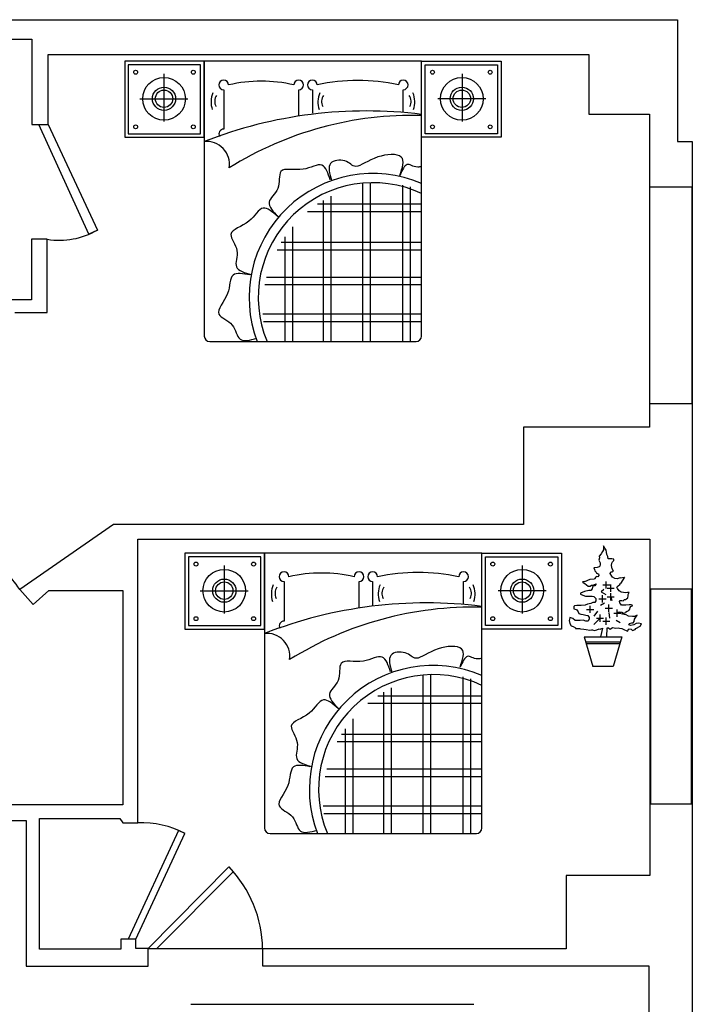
# Model space of a CAD drawing. Header units: inches. Extents: x 1191 to 1608, y 146 to 706.
# Tile 8 of 8: x 1422 to 1608, y 433 to 705. Entities that reach past the tile are written whole.
import ezdxf

# ---------------------------------------------------------------- set-up
doc = ezdxf.new("R2010")
doc.units = ezdxf.units.IN
doc.header["$LTSCALE"] = 36
doc.header["$MEASUREMENT"] = 0
doc.header["$PDMODE"] = 2
for name, color, linetype in [('LAYER1', 1, 'Continuous'), ('LAYER5', 2, 'Continuous'), ('SSSSS', 7, 'Continuous')]:
    doc.layers.add(name, color=color, linetype=linetype)
doc.styles.get("Standard").update_dxf_attribs({"font": 'arial.ttf'})

msp = doc.modelspace()

# ---------------------------------------------------------------- linework, layer by layer
at = {"color": 7}
for p, q in [((1326.46, 705.12), (1603.86, 705.12)), ((1603.86, 705.12), (1603.86, 671.45)), ((1402.69, 699.76), (1425.61, 699.76)), ((1425.61, 699.76), (1425.61, 676.23)), ((1430.08, 676.23), (1430.08, 695.54)), ((1430.08, 695.54), (1579.39, 695.54)), ((1473.19, 693.64), (1473.19, 617.79)), ((1533.19, 693.64), (1473.19, 693.64)), ((1533.19, 617.79), (1533.19, 693.64)), ((1579.39, 695.54), (1579.39, 679.03)), ((1452.23, 692.66), (1452.23, 673.65)), ((1472.2, 692.66), (1452.23, 692.66)), ((1472.2, 673.65), (1472.2, 692.66)), ((1534.17, 673.65), (1534.17, 692.66)), ((1534.17, 692.66), (1554.15, 692.66)), ((1554.15, 692.66), (1554.15, 673.65)), ((1579.39, 679.03), (1596.13, 679.03)), ((1596.13, 679.03), (1596.13, 592.59)), ((1425.61, 676.23), (1430.08, 676.23)), ((1441.38, 645.9), (1427.56, 676.23)), ((1430.08, 676.23), (1443.69, 647.05)), ((1452.23, 673.65), (1472.2, 673.65)), ((1554.15, 673.65), (1534.17, 673.65)), ((1603.86, 671.45), (1607.9, 671.45)), ((1607.9, 671.45), (1607.9, 658.89)), ((1607.9, 658.89), (1596.13, 658.89)), ((1596.13, 658.89), (1596.13, 599.19)), ((1607.9, 658.89), (1607.9, 302.16)), ((1607.9, 599.19), (1607.9, 658.89)), ((1443.69, 647.05), (1441.38, 645.9)), ((1429.86, 644.5), (1425.51, 644.5)), ((1425.51, 644.5), (1425.51, 627.78)), ((1429.86, 624.3), (1429.86, 644.5)), ((1425.51, 627.78), (1402.69, 627.78)), ((1420.95, 624.3), (1429.86, 624.3)), ((1474.72, 616.25), (1531.65, 616.25)), ((1596.13, 599.19), (1607.9, 599.19)), ((1596.13, 592.59), (1561.35, 592.59)), ((1561.35, 592.59), (1561.35, 565.79)), ((1448.12, 565.79), (1422.26, 547.76)), ((1561.35, 565.79), (1448.12, 565.79)), ((1454.86, 483.42), (1454.86, 561.69)), ((1454.86, 561.69), (1596.17, 561.69)), ((1596.17, 561.69), (1596.17, 468.86)), ((1489.83, 557.84), (1489.83, 481.98)), ((1549.83, 557.84), (1489.83, 557.84)), ((1549.83, 481.98), (1549.83, 557.84)), ((1582.73, 557.66), (1582.18, 556.99)), ((1583.13, 558.26), (1582.73, 557.66)), ((1583.37, 558.74), (1583.13, 558.26)), ((1583.43, 559.82), (1583.36, 559.22)), ((1583.36, 559.22), (1583.37, 558.74)), ((1583.72, 559.23), (1583.43, 559.82)), ((1584.09, 558.63), (1583.72, 559.23)), ((1584.21, 558.08), (1584.09, 558.63)), ((1584.33, 557.49), (1584.21, 558.08)), ((1584.4, 557.32), (1584.33, 557.49)), ((1584.58, 556.89), (1584.4, 557.32)), ((1468.87, 556.85), (1468.87, 537.84)), ((1488.84, 556.85), (1468.87, 556.85)), ((1488.84, 537.84), (1488.84, 556.85)), ((1550.82, 537.84), (1550.82, 556.85)), ((1550.82, 556.85), (1570.79, 556.85)), ((1570.79, 556.85), (1570.79, 537.84)), ((1582.26, 556.58), (1582.14, 555.86)), ((1582.14, 555.86), (1582.44, 555.15)), ((1582.18, 556.99), (1582.26, 556.58)), ((1582.51, 554.67), (1582.39, 554.24)), ((1582.44, 555.15), (1582.51, 554.67)), ((1584.7, 556.29), (1584.58, 556.89)), ((1585.13, 556.3), (1584.7, 556.29)), ((1585.66, 556.3), (1585.13, 556.3)), ((1585.62, 554.46), (1585.74, 555.11)), ((1586.21, 556.19), (1585.66, 556.3)), ((1585.74, 555.11), (1585.91, 555.41)), ((1585.91, 555.41), (1586.26, 555.78)), ((1586.26, 555.78), (1586.21, 556.19)), ((1581.61, 553.88), (1580.77, 553.75)), ((1580.77, 553.75), (1580.9, 553.34)), ((1580.9, 553.34), (1580.97, 552.98)), ((1580.97, 552.98), (1581.33, 552.63)), ((1581.33, 552.63), (1581.5, 552.32)), ((1581.5, 552.32), (1581.74, 552.2)), ((1582.21, 554.07), (1581.61, 553.88)), ((1581.74, 552.2), (1581.86, 552.15)), ((1581.86, 552.15), (1581.98, 552.15)), ((1581.98, 552.15), (1582.11, 551.68)), ((1582.39, 554.24), (1582.21, 554.07)), ((1585.28, 552.18), (1585.4, 552.66)), ((1585.65, 551.52), (1585.28, 552.18)), ((1585.4, 552.66), (1585.81, 552.66)), ((1585.8, 553.55), (1585.62, 554.46)), ((1586.11, 552.9), (1585.8, 553.55)), ((1585.81, 552.66), (1586.11, 552.9)), ((1578.24, 550.02), (1577.57, 549.95)), ((1577.57, 549.95), (1577.76, 549.71)), ((1577.76, 549.71), (1578.24, 549.42)), ((1578.24, 550.02), (1579.69, 550.68)), ((1578.24, 549.42), (1578.66, 549.07)), ((1579.69, 550.68), (1580.92, 550.76)), ((1580.52, 549.01), (1580.93, 549.21)), ((1581.27, 551.19), (1580.92, 550.76)), ((1580.93, 549.21), (1581.36, 549.38)), ((1581.24, 549.14), (1581, 548.78)), ((1581.36, 549.38), (1581.24, 549.14)), ((1581.34, 551.36), (1581.27, 551.19)), ((1581.87, 551.32), (1581.34, 551.36)), ((1582.11, 551.68), (1581.87, 551.32)), ((1585.89, 551.23), (1585.65, 551.52)), ((1586.49, 550.8), (1585.89, 551.23)), ((1587.21, 550.74), (1586.49, 550.8)), ((1588.04, 551), (1587.21, 550.74)), ((1587.46, 548.78), (1587.87, 549.14)), ((1587.87, 549.14), (1588.05, 549.5)), ((1588.04, 551), (1589.16, 551.22)), ((1589.16, 551.22), (1588.05, 549.5)), ((1422.26, 547.76), (1425.95, 543.64)), ((1425.95, 543.64), (1430.3, 547.55)), ((1430.3, 547.55), (1450.73, 547.55)), ((1450.73, 547.55), (1450.73, 488.33)), ((1578.14, 547.27), (1577, 546.83)), ((1577, 546.83), (1577.07, 546.54)), ((1577.07, 546.54), (1577.67, 546.24)), ((1579.34, 547.57), (1578.14, 547.27)), ((1578.66, 549.07), (1579.14, 548.76)), ((1579.14, 548.76), (1579.74, 548.72)), ((1579.87, 547.57), (1579.34, 547.57)), ((1579.74, 548.72), (1580.09, 548.96)), ((1580.29, 548), (1579.87, 547.57)), ((1580.09, 548.96), (1580.52, 549.01)), ((1580.34, 548.48), (1580.29, 548)), ((1580.57, 548.78), (1580.34, 548.48)), ((1581, 548.78), (1580.57, 548.78)), ((1583.48, 547.84), (1582.79, 547.15)), ((1582.79, 547.15), (1584, 546.46)), ((1587.04, 548.47), (1587.27, 548.66)), ((1587.23, 548.06), (1587.04, 548.47)), ((1587.76, 547.4), (1587.23, 548.06)), ((1587.27, 548.66), (1587.46, 548.78)), ((1588.31, 547.11), (1587.76, 547.4)), ((1588.91, 546.93), (1588.31, 547.11)), ((1589.51, 546.88), (1588.91, 546.93)), ((1589.99, 547), (1589.51, 546.88)), ((1590.52, 547.01), (1589.99, 547)), ((1590.16, 546.41), (1590.28, 546.65)), ((1590.28, 546.65), (1590.52, 547.01)), ((1607.7, 547.89), (1596.36, 547.89)), ((1596.36, 547.89), (1596.36, 488.61)), ((1607.7, 488.61), (1607.7, 547.89)), ((1577.67, 546.24), (1578.39, 545.96)), ((1579.01, 543.74), (1578.34, 543.49)), ((1578.39, 545.96), (1578.8, 545.96)), ((1578.8, 545.96), (1579.64, 545.97)), ((1579.89, 543.98), (1579.01, 543.74)), ((1579.64, 545.97), (1580.31, 545.97)), ((1580.44, 544.23), (1579.89, 543.98)), ((1580.31, 545.97), (1580.72, 545.85)), ((1581.04, 544.23), (1580.44, 544.23)), ((1580.72, 545.85), (1581.03, 545.55)), ((1581.03, 545.55), (1581.27, 545.31)), ((1581.32, 544.71), (1581.04, 544.23)), ((1581.27, 545.31), (1581.32, 544.71)), ((1583.65, 544.04), (1582.61, 543.35)), ((1585.38, 545.77), (1585.72, 544.73)), ((1587.85, 544.53), (1588.02, 544.77)), ((1587.91, 544.12), (1587.85, 544.53)), ((1588.15, 543.76), (1587.91, 544.12)), ((1588.02, 544.77), (1588.45, 544.77)), ((1588.39, 543.52), (1588.15, 543.76)), ((1588.45, 544.77), (1588.86, 544.65)), ((1588.86, 544.65), (1588.98, 544.84)), ((1588.98, 544.84), (1589.22, 545.01)), ((1589.22, 545.01), (1589.46, 545.02)), ((1589.46, 545.02), (1589.76, 545.26)), ((1589.76, 545.26), (1590.12, 545.5)), ((1590.12, 545.5), (1590.17, 546.05)), ((1590.17, 546.05), (1590.16, 546.41)), ((1575.4, 543.3), (1575.17, 543.11)), ((1575.17, 543.11), (1575.24, 542.51)), ((1575.24, 542.51), (1575.96, 542.28)), ((1576.07, 543.36), (1575.4, 543.3)), ((1575.96, 542.28), (1576.44, 541.68)), ((1576.55, 543.36), (1576.07, 543.36)), ((1576.44, 541.68), (1576.63, 541.16)), ((1577.27, 543.37), (1576.55, 543.36)), ((1576.63, 541.16), (1577.11, 540.97)), ((1578.34, 543.49), (1577.27, 543.37)), ((1581.75, 541.8), (1580.71, 540.42)), ((1584.86, 541.45), (1585.03, 539.9)), ((1587.21, 541.53), (1587.76, 541.65)), ((1587.21, 541.29), (1587.21, 541.53)), ((1587.81, 541.17), (1587.21, 541.29)), ((1587.76, 541.65), (1588.41, 541.54)), ((1588.65, 541.01), (1587.81, 541.17)), ((1589.11, 543.46), (1588.39, 543.52)), ((1588.41, 541.54), (1588.89, 541.3)), ((1589.08, 540.89), (1588.65, 541.01)), ((1588.89, 541.3), (1589.37, 541.38)), ((1589.59, 543.46), (1589.11, 543.46)), ((1589.37, 541.38), (1589.48, 541.55)), ((1589.48, 541.55), (1589.96, 541.79)), ((1590.49, 543.54), (1589.59, 543.46)), ((1589.96, 541.79), (1590.39, 542.03)), ((1590.39, 542.03), (1590.62, 542.34)), ((1591.02, 543.54), (1590.49, 543.54)), ((1590.62, 542.34), (1590.79, 542.87)), ((1590.79, 542.87), (1590.98, 543.11)), ((1590.98, 543.11), (1591.45, 543.43)), ((1591.45, 543.43), (1591.02, 543.54)), ((1574.06, 539.94), (1573.88, 539.27)), ((1573.88, 539.27), (1574.13, 538.38)), ((1574.11, 540.06), (1574.06, 539.94)), ((1574.9, 539.83), (1574.11, 540.06)), ((1574.13, 538.38), (1574.49, 537.79)), ((1575.55, 539.28), (1574.9, 539.83)), ((1576.29, 539.24), (1575.55, 539.28)), ((1576.94, 539.24), (1576.29, 539.24)), ((1577.78, 539.3), (1576.94, 539.24)), ((1577.11, 540.97), (1577.76, 540.93)), ((1577.76, 540.93), (1578.55, 540.74)), ((1578.56, 539.07), (1577.78, 539.3)), ((1578.55, 540.74), (1579.08, 540.58)), ((1579.16, 539.02), (1578.56, 539.07)), ((1579.08, 540.58), (1579.45, 540.1)), ((1579.4, 539.74), (1579.16, 539.02)), ((1579.45, 540.1), (1579.4, 539.74)), ((1579.4, 539.74), (1579.4, 539.74)), ((1582.44, 539.9), (1580.71, 538.18)), ((1586.93, 539.38), (1587.97, 538.69)), ((1589.68, 540.83), (1589.08, 540.89)), ((1590.28, 540.48), (1589.68, 540.83)), ((1591.36, 540.31), (1590.28, 540.48)), ((1590.42, 538.03), (1590.59, 538.39)), ((1590.59, 538.39), (1591.25, 538.64)), ((1591.25, 538.64), (1591.54, 538.57)), ((1591.95, 540.32), (1591.36, 540.31)), ((1591.54, 538.57), (1591.9, 539)), ((1592.38, 538.41), (1591.73, 538.09)), ((1591.9, 539), (1591.96, 539.6)), ((1592.72, 540.73), (1591.95, 540.32)), ((1591.96, 539.6), (1592.31, 540.2)), ((1592.31, 540.2), (1592.72, 540.73)), ((1593.1, 538.53), (1592.38, 538.41)), ((1593.88, 538.35), (1593.1, 538.53)), ((1593.53, 537.7), (1593.88, 538.35)), ((1468.87, 537.84), (1488.84, 537.84)), ((1570.79, 537.84), (1550.82, 537.84)), ((1574.49, 537.79), (1575.04, 537.55)), ((1575.04, 537.55), (1575.69, 537.25)), ((1575.69, 537.25), (1575.69, 537.08)), ((1575.69, 537.08), (1576.24, 537.02)), ((1576.24, 537.02), (1576.79, 537.02)), ((1576.79, 537.02), (1577.03, 536.9)), ((1577.03, 536.9), (1577.92, 536.86)), ((1577.92, 536.86), (1578.58, 536.74)), ((1578.58, 536.74), (1579.66, 536.56)), ((1579.66, 536.56), (1580.07, 536.69)), ((1580.07, 536.69), (1580.38, 536.69)), ((1580.38, 536.69), (1580.79, 536.45)), ((1580.79, 536.45), (1581.57, 536.7)), ((1581.57, 536.7), (1582.22, 536.94)), ((1582.22, 536.94), (1582.46, 536.89)), ((1582.46, 536.89), (1583.13, 537.14)), ((1583.13, 537.14), (1582.57, 534.76)), ((1584.34, 534.76), (1584.44, 537.2)), ((1584.44, 537.2), (1584.73, 537.2)), ((1584.73, 537.2), (1585.28, 536.85)), ((1585.28, 536.85), (1585.88, 537.33)), ((1585.88, 537.33), (1586.77, 537.1)), ((1586.77, 537.1), (1587.48, 537.22)), ((1587.48, 537.22), (1587.84, 537.11)), ((1587.84, 537.11), (1588.44, 536.99)), ((1588.44, 536.99), (1588.8, 536.82)), ((1588.8, 536.82), (1590, 536.29)), ((1590, 536.29), (1590.43, 536.96)), ((1590.9, 537.85), (1590.42, 538.03)), ((1590.43, 536.96), (1591.03, 536.84)), ((1591.73, 538.09), (1590.9, 537.85)), ((1591.03, 536.84), (1591.39, 536.49)), ((1591.39, 536.49), (1592.15, 536.73)), ((1592.15, 536.73), (1592.29, 537.05)), ((1592.29, 537.05), (1593.53, 537.7)), ((1578.03, 534.76), (1588.46, 534.76)), ((1578.03, 534.76), (1580.46, 526.58)), ((1578.46, 533.32), (1588.04, 533.32)), ((1578.57, 532.87), (1587.9, 532.87)), ((1588.46, 534.76), (1586.04, 526.58)), ((1586.04, 526.58), (1580.46, 526.58)), ((1450.73, 488.33), (1397.71, 488.33)), ((1596.36, 488.61), (1607.7, 488.61)), ((1395.1, 483.99), (1424, 483.99)), ((1424, 483.99), (1424, 443.81)), ((1427.74, 448.48), (1427.74, 484.62)), ((1427.74, 484.62), (1449.93, 484.62)), ((1449.93, 484.62), (1450.68, 483.42)), ((1450.68, 483.42), (1454.86, 483.42)), ((1466.1, 481.3), (1452.24, 451.27)), ((1467.88, 480.45), (1466.1, 481.3)), ((1454.33, 451.27), (1467.88, 480.45)), ((1491.36, 480.45), (1548.3, 480.45)), ((1457.69, 448.69), (1479.96, 471.19)), ((1479.96, 471.19), (1481.2, 469.84)), ((1481.2, 469.84), (1460.01, 448.58)), ((1596.17, 468.86), (1573.11, 468.86)), ((1573.11, 468.86), (1573.11, 448.58)), ((1454.33, 451.27), (1450.15, 451.27)), ((1450.15, 451.27), (1450.15, 448.48)), ((1454.33, 448.69), (1454.33, 451.27)), ((1457.69, 448.69), (1454.33, 448.69)), ((1457.69, 443.81), (1457.69, 448.69)), ((1489.29, 448.58), (1457.69, 448.58)), ((1573.11, 448.58), (1489.29, 448.58)), ((1489.29, 448.58), (1489.29, 443.89)), ((1450.15, 448.48), (1427.74, 448.48)), ((1424, 443.81), (1457.69, 443.81)), ((1489.29, 443.89), (1595.94, 443.89)), ((1595.94, 443.89), (1595.94, 307.53))]:
    msp.add_line(p, q, dxfattribs=at)
for centre, radius, start, end in [((1433.2, 665.16), 20.93, 260.8247, 300.0834), ((1474.72, 617.79), 1.53, 180, 270), ((1531.65, 617.79), 1.53, 270, 0), ((1394.42, 530.1), 32.97, 32.4033, 57.0108), ((1455.76, 457.32), 26.11, 62.3318, 91.9683), ((1491.36, 481.98), 1.53, 180, 270), ((1548.3, 481.98), 1.53, 270, 0), ((1456.5, 448.27), 32.8, 0.5465, 44.3276)]:
    msp.add_arc(centre, radius, start, end, dxfattribs=at)
for p in [(1584.17, 549.05), (1585.38, 548.18), (1585.38, 545.77), (1583.13, 545.25), (1579.68, 542.32), (1584.86, 542.66), (1587.21, 541.29), (1582.44, 539.9), (1584.17, 539.04)]:
    msp.add_point(p, dxfattribs=at)
at = {"layer": 'LAYER1', "color": 7, "linetype": 'ByBlock'}
msp.add_line((1469.53, 433.28), (1547.57, 433.28), dxfattribs=at)
at = {"layer": 'LAYER5', "color": 7}
for centre, radius, start, end in [((1517.91, 557.33), 122.59, 82.8395, 111.3939), ((1530.69, 583.17), 95.55, 88.503, 121.9588), ((1473.84, 665.17), 6.34, 351.6291, 95.9239), ((1519.77, 628.43), 34.21, 66.9116, 200.8563), ((1519.77, 628.44), 31.68, 64.9463, 202.621), ((1534.55, 421.52), 122.59, 82.8395, 111.3939), ((1547.33, 447.37), 95.55, 88.503, 121.9588), ((1490.48, 529.36), 6.34, 351.6291, 95.9239), ((1536.42, 492.63), 34.21, 66.9116, 200.8563), ((1536.42, 492.63), 31.68, 64.9463, 202.621)]:
    msp.add_arc(centre, radius, start, end, dxfattribs=at)
for points, knots in [([(1527.15, 662.15), (1527.87, 664.2), (1529.36, 668.39), (1520.04, 667.79), (1514.84, 663.27), (1512.74, 666.7), (1506.82, 666.21), (1507.79, 662.61), (1508.29, 660.78)], [0, 0, 0, 0, 116.686554, 238.704653, 379.152476, 488.032696, 589.776507, 696.169917, 696.169917, 696.169917, 696.169917]), ([(1507.97, 660.88), (1507.37, 662.69), (1506.08, 666.58), (1500.45, 662.65), (1493.07, 665.07), (1494.56, 658.12), (1489.64, 654.8), (1492.24, 652.14), (1493.57, 650.78)], [0, 0, 0, 0, 106.273168, 228.291268, 368.73909, 477.619311, 579.363122, 685.756531, 685.756531, 685.756531, 685.756531]), ([(1533.19, 664.58), (1532.83, 664.49), (1530.82, 664.16), (1529.26, 666.33), (1527.81, 663.61), (1527.19, 662.17)], [455.195509, 455.195509, 455.195509, 455.195509, 477.619311, 579.363122, 668.41822, 668.41822, 668.41822, 668.41822]), ([(1493.48, 650.78), (1492.04, 652.03), (1488.96, 654.72), (1486.1, 648.47), (1478.52, 646.8), (1483.34, 641.58), (1480.79, 636.22), (1484.38, 635.25), (1486.22, 634.76)], [0, 0, 0, 0, 106.273168, 228.291268, 368.73909, 477.619311, 579.363122, 685.756531, 685.756531, 685.756531, 685.756531]), ([(1485.82, 634.67), (1483.94, 635.01), (1479.91, 635.76), (1480.64, 628.93), (1474.97, 623.62), (1481.78, 621.59), (1482.32, 615.67), (1485.9, 616.67), (1487.73, 617.18)], [0, 0, 0, 0, 106.273168, 228.291268, 368.73909, 477.619311, 579.363122, 685.756531, 685.756531, 685.756531, 685.756531]), ([(1543.79, 526.34), (1544.52, 528.39), (1546.01, 532.58), (1536.69, 531.99), (1531.49, 527.47), (1529.38, 530.89), (1523.46, 530.4), (1524.44, 526.81), (1524.93, 524.97)], [0, 0, 0, 0, 116.686554, 238.704653, 379.152476, 488.032696, 589.776507, 696.169917, 696.169917, 696.169917, 696.169917]), ([(1524.61, 525.08), (1524.01, 526.89), (1522.72, 530.78), (1517.09, 526.85), (1509.71, 529.26), (1511.21, 522.32), (1506.28, 518.99), (1508.89, 516.33), (1510.22, 514.98)], [0, 0, 0, 0, 106.273168, 228.291268, 368.73909, 477.619311, 579.363122, 685.756531, 685.756531, 685.756531, 685.756531]), ([(1549.83, 528.77), (1549.47, 528.69), (1547.46, 528.35), (1545.9, 530.53), (1544.45, 527.8), (1543.83, 526.36)], [455.195509, 455.195509, 455.195509, 455.195509, 477.619311, 579.363122, 668.41822, 668.41822, 668.41822, 668.41822]), ([(1510.12, 514.97), (1508.69, 516.22), (1505.6, 518.92), (1502.75, 512.67), (1495.17, 511), (1499.98, 505.78), (1497.43, 500.41), (1501.03, 499.45), (1502.86, 498.95)], [0, 0, 0, 0, 106.273168, 228.291268, 368.73909, 477.619311, 579.363122, 685.756531, 685.756531, 685.756531, 685.756531]), ([(1502.46, 498.86), (1500.58, 499.21), (1496.56, 499.95), (1497.29, 493.12), (1491.61, 487.82), (1498.42, 485.78), (1498.96, 479.86), (1502.54, 480.87), (1504.37, 481.38)], [0, 0, 0, 0, 106.273168, 228.291268, 368.73909, 477.619311, 579.363122, 685.756531, 685.756531, 685.756531, 685.756531])]:
    msp.add_open_spline(points, degree=3, knots=knots, dxfattribs=at)
at = {"layer": 'SSSSS', "color": 7}
for p, q in [((1451.24, 693.64), (1451.24, 672.66)), ((1473.19, 693.64), (1451.24, 693.64)), ((1473.19, 672.66), (1473.19, 693.64)), ((1533.19, 672.66), (1533.19, 693.64)), ((1533.19, 693.64), (1555.13, 693.64)), ((1555.13, 693.64), (1555.13, 672.66)), ((1462.04, 690.22), (1462.04, 676.97)), ((1544.34, 690.22), (1544.34, 676.97)), ((1478.58, 685.78), (1478.58, 674.91)), ((1499.27, 678.46), (1499.27, 685.78)), ((1503.04, 685.78), (1503.04, 679.33)), ((1528.11, 679.59), (1528.11, 685.78)), ((1455.42, 683.27), (1468.67, 683.27)), ((1550.95, 683.27), (1537.71, 683.27)), ((1451.24, 672.66), (1473.19, 672.66)), ((1555.13, 672.66), (1533.19, 672.66)), ((1516.86, 659.86), (1516.86, 616.25)), ((1518.95, 660.05), (1518.95, 616.25)), ((1527.94, 659.47), (1527.94, 616.25)), ((1530.03, 658.96), (1530.03, 616.25)), ((1506.04, 655.23), (1506.04, 616.25)), ((1508.13, 656.41), (1508.13, 616.25)), ((1533.19, 654.2), (1504.46, 654.2)), ((1533.19, 652.1), (1501.73, 652.1)), ((1497.54, 647.89), (1497.54, 616.25)), ((1495.45, 645.14), (1495.45, 616.25)), ((1533.19, 643.6), (1494.46, 643.6)), ((1533.19, 641.51), (1493.28, 641.51)), ((1533.19, 633.98), (1490.41, 633.98)), ((1533.19, 631.89), (1489.95, 631.89)), ((1533.19, 623.81), (1489.37, 623.81)), ((1533.19, 621.72), (1489.52, 621.72)), ((1467.88, 557.84), (1467.88, 536.86)), ((1489.83, 557.84), (1467.88, 557.84)), ((1489.83, 536.86), (1489.83, 557.84)), ((1549.83, 536.86), (1549.83, 557.84)), ((1549.83, 557.84), (1571.78, 557.84)), ((1571.78, 557.84), (1571.78, 536.86)), ((1478.68, 554.42), (1478.68, 541.16)), ((1560.98, 554.42), (1560.98, 541.16)), ((1495.23, 549.97), (1495.23, 539.1)), ((1515.91, 542.65), (1515.91, 549.97)), ((1519.68, 549.97), (1519.68, 543.52)), ((1544.76, 543.79), (1544.76, 549.97)), ((1472.07, 547.46), (1485.31, 547.46)), ((1567.6, 547.46), (1554.35, 547.46)), ((1467.88, 536.86), (1489.83, 536.86)), ((1571.78, 536.86), (1549.83, 536.86)), ((1533.51, 524.06), (1533.51, 480.45)), ((1535.6, 524.24), (1535.6, 480.45)), ((1544.58, 523.66), (1544.58, 480.45)), ((1546.67, 523.16), (1546.67, 480.45)), ((1522.69, 519.42), (1522.69, 480.45)), ((1524.78, 520.61), (1524.78, 480.45)), ((1549.83, 518.39), (1521.11, 518.39)), ((1549.83, 516.3), (1518.38, 516.3)), ((1514.18, 512.09), (1514.18, 480.45)), ((1512.09, 509.33), (1512.09, 480.45)), ((1549.83, 505.7), (1509.92, 505.7)), ((1549.83, 507.8), (1511.1, 507.8)), ((1549.83, 498.18), (1507.05, 498.18)), ((1549.83, 496.09), (1506.59, 496.09)), ((1549.83, 488), (1506.01, 488)), ((1549.83, 485.91), (1506.16, 485.91))]:
    msp.add_line(p, q, dxfattribs=at)
for centre, radius in [((1454.26, 690.62), 0.541), ((1470.18, 690.62), 0.541), ((1536.2, 690.62), 0.541), ((1552.11, 690.62), 0.541), ((1462.09, 683.29), 5.89), ((1544.29, 683.29), 5.89), ((1462.09, 683.29), 3.21), ((1462.09, 683.29), 2.4), ((1544.29, 683.29), 3.21), ((1544.29, 683.29), 2.4), ((1454.26, 675.55), 0.541), ((1470.18, 675.55), 0.541), ((1536.2, 675.55), 0.541), ((1552.11, 675.55), 0.541), ((1470.91, 554.82), 0.541), ((1486.82, 554.82), 0.541), ((1552.84, 554.82), 0.541), ((1568.75, 554.82), 0.541), ((1478.73, 547.48), 5.89), ((1560.93, 547.48), 5.89), ((1478.73, 547.48), 3.21), ((1478.73, 547.48), 2.4), ((1560.93, 547.48), 3.21), ((1560.93, 547.48), 2.4), ((1470.91, 539.74), 0.541), ((1486.82, 539.74), 0.541), ((1552.84, 539.74), 0.541), ((1568.75, 539.74), 0.541)]:
    msp.add_circle(centre, radius, dxfattribs=at)
for centre, radius, start, end in [((1478.58, 687.12), 1.34, 0, 270), ((1488.93, 648.38), 39.77, 76.9232, 103.0768), ((1499.27, 687.12), 1.34, 270, 180), ((1503.04, 687.12), 1.34, 0, 270), ((1515.58, 635.51), 52.81, 77.7651, 102.2349), ((1528.11, 687.12), 1.34, 270, 180), ((1481.46, 682.4), 6.39, 156.7705, 198.9902), ((1478.99, 682.56), 2.91, 144.9778, 208.6673), ((1510.95, 682.4), 6.39, 156.7705, 198.9902), ((1508.48, 682.56), 2.91, 144.9778, 208.6673), ((1527.39, 682.56), 2.91, 331.3327, 35.0222), ((1524.92, 682.4), 6.39, 341.0098, 23.2295), ((1478.58, 673.56), 1.34, 90, 209.4607), ((1495.23, 551.32), 1.34, 0, 270), ((1505.57, 512.58), 39.77, 76.9232, 103.0768), ((1515.91, 551.32), 1.34, 270, 180), ((1519.68, 551.32), 1.34, 0, 270), ((1532.22, 499.71), 52.81, 77.7651, 102.2349), ((1544.76, 551.32), 1.34, 270, 180), ((1498.1, 546.59), 6.39, 156.7705, 198.9902), ((1495.63, 546.76), 2.91, 144.9778, 208.6673), ((1527.6, 546.59), 6.39, 156.7705, 198.9902), ((1525.13, 546.76), 2.91, 144.9778, 208.6673), ((1544.03, 546.76), 2.91, 331.3327, 35.0222), ((1541.56, 546.59), 6.39, 341.0098, 23.2295), ((1495.23, 537.76), 1.34, 90, 209.4607)]:
    msp.add_arc(centre, radius, start, end, dxfattribs=at)

# ---------------------------------------------------------------- texts
at = {"color": 7, "width": 0.8, "flags": 9}
for tag, s in [('YSIZE', '4338'), ('XSIZE', '3450')]:
    msp.add_attdef(tag, (1583.45, 534.76), s, height=0.0029, dxfattribs=at)

doc.saveas('drawing.dxf')
